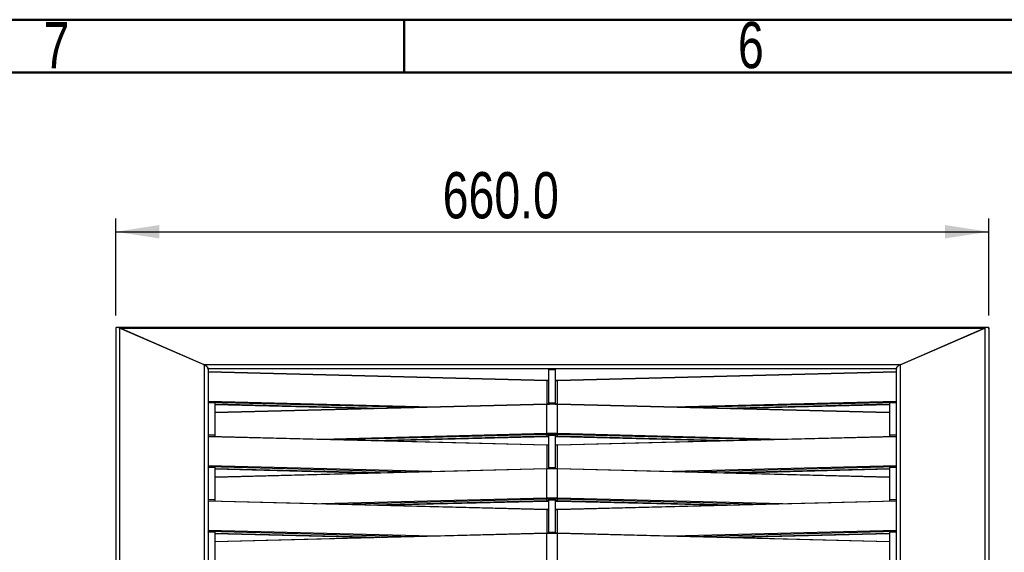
# Model space of a CAD drawing. Header units: millimetres. Extents: x 15 to 4185, y 60 to 2955.
# Tile 5 of 13: x 759 to 1504, y 2507 to 2910. Entities that reach past the tile are written whole.
import ezdxf

# ---------------------------------------------------------------- set-up
doc = ezdxf.new("R2010")
doc.units = ezdxf.units.MM
doc.header["$LTSCALE"] = 10
doc.layers.add('FORMAT', color=7, linetype='Continuous')
doc.styles.add('SLDTEXTSTYLE1', font='TXT', dxfattribs={"width": 0.75})
doc.dimstyles.new('SLDDIMSTYLE4', dxfattribs={"dimtxt": 35, "dimasz": 33.02, "dimexe": 0, "dimexo": 0.0625, "dimgap": 8.75, "dimtad": 1, "dimdec": 1, "dimrnd": 1e-09, "dimzin": 4, "dimdsep": 46, "dimtxsty": 'SLDTEXTSTYLE1', "dimsah": 1, "dimcen": 0.09, "dimadec": 0, "dimazin": 1, "dimtfac": 1, "dimtdec": 1, "dimtofl": 0, "dimtmove": 0, "dimatfit": 3, "dimfxl": 0, "dimfrac": 2, "dimtolj": 1, "dimtzin": 12, "dimarcsym": 0})

# ---------------------------------------------------------------- blocks, each defined once
blk = doc.blocks.new('_D_7')
at = {"layer": 'FORMAT'}
for p, q in [((831.95, 2685.98), (831.95, 2759.48)), ((1491.95, 2685.98), (1491.95, 2759.48)), ((831.95, 2749.48), (1491.95, 2749.48))]:
    blk.add_line(p, q, dxfattribs=at)
for points in [[(831.95, 2749.48), (864.97, 2744.4), (864.97, 2754.56)], [(1491.95, 2749.48), (1458.93, 2754.56), (1458.93, 2744.4)]]:
    blk.add_solid(points, dxfattribs=at)
at = {"layer": 'FORMAT', "insert": (1079.16, 2794.6), "char_height": 35, "attachment_point": 1, "style": 'SLDTEXTSTYLE1'}
blk.add_mtext('660.0', dxfattribs=at)

msp = doc.modelspace()

# ---------------------------------------------------------------- linework, layer by layer
at = {"color": 7, "linetype": 'Continuous', "lineweight": 50}
for p, q in [((60, 2910), (4140, 2910)), ((1050, 2870), (1050, 2910)), ((100, 2870), (4100, 2870))]:
    msp.add_line(p, q, dxfattribs=at)
at = {"color": 7, "linetype": 'Continuous', "lineweight": 25}
for p, q in [((831.951044, 2676.622606), (831.951044, 2675.977013)), ((831.951044, 2675.977013), (831.951044, 2077.662502)), ((1491.123931, 2677.095242), (832.778157, 2677.095242)), ((898.951044, 2648.675683), (834.951044, 2676.604622)), ((834.951044, 2676.604622), (834.951044, 2079.327061)), ((898.451044, 2648.893878), (835.451044, 2676.386428)), ((835.451044, 2676.386428), (1488.451044, 2676.386428)), ((1424.951044, 2648.675683), (1488.951044, 2676.604622)), ((1425.451044, 2648.893878), (1488.451044, 2676.386428)), ((1488.951044, 2676.604622), (1488.951044, 2079.327061)), ((1491.951044, 2676.622606), (1491.951044, 2675.977013)), ((1491.951044, 2675.977013), (1491.951044, 2077.662502)), ((898.451044, 2648.893878), (1425.451044, 2648.893878)), ((898.951044, 2648.675683), (898.951044, 2106.897897)), ((901.951044, 2646.075329), (1421.951044, 2646.075329)), ((901.951044, 2645.429736), (901.951044, 2646.075329)), ((901.951044, 2645.429736), (901.951044, 2107.388517)), ((902.029503, 2643.254789), (901.951044, 2642.611187)), ((902.019187, 2643.170162), (901.951044, 2643.170162)), ((1158.129873, 2636.876557), (902.055855, 2643.371978)), ((902.068733, 2621.047973), (902.068733, 2643.19475)), ((1158.142751, 2636.699328), (902.068733, 2643.19475)), ((1159.451044, 2645.10694), (1164.451044, 2645.10694)), ((1159.451044, 2619.905436), (1159.451044, 2645.10694)), ((1164.451044, 2619.905436), (1164.451044, 2645.10694)), ((1421.951044, 2643.374637), (1165.877026, 2636.879216)), ((1421.951044, 2643.197735), (1165.877026, 2636.702314)), ((1421.951044, 2645.429736), (1421.951044, 2646.075329)), ((1421.951044, 2645.429736), (1421.951044, 2107.388517)), ((1424.951044, 2648.675683), (1424.951044, 2106.897897)), ((1159.451044, 2636.877334), (1158.128799, 2636.876885)), ((1158.129883, 2636.876551), (1158.129184, 2636.876844)), ((1158.142751, 2618.974052), (1158.142751, 2636.699328)), ((1165.877026, 2636.879517), (1164.451044, 2636.879032)), ((1165.877026, 2636.879204), (1165.877026, 2636.879517)), ((1165.877026, 2636.702314), (1165.877026, 2636.879204)), ((1165.877026, 2618.976611), (1165.877026, 2636.702314)), ((901.975999, 2619.905436), (902.029503, 2620.344331)), ((1056.99357, 2616.413605), (902.029503, 2620.344331)), ((1070.883301, 2616.765923), (902.068733, 2621.047973)), ((1421.951044, 2621.050959), (1253.018787, 2616.765923)), ((1421.951044, 2620.346321), (1266.908518, 2616.413605)), ((906.951044, 2619.905436), (901.951044, 2619.905436)), ((906.951044, 2619.905436), (906.951044, 2595.467614)), ((1157.920252, 2618.973651), (906.951044, 2612.607715)), ((1031.541871, 2615.768012), (906.951044, 2618.928309)), ((906.951044, 2618.810451), (1029.218674, 2615.709083)), ((1157.907374, 2618.796422), (906.951044, 2612.430813)), ((1157.907374, 2596.649646), (1157.907374, 2618.796422)), ((1157.920233, 2618.973639), (1157.921311, 2618.973979)), ((1165.877026, 2618.97661), (1157.921325, 2618.973979)), ((1159.451044, 2619.905436), (1164.451044, 2619.905436)), ((1159.451044, 2618.974485), (1159.451044, 2619.905436)), ((1164.451044, 2618.976139), (1164.451044, 2619.905436)), ((1165.877026, 2618.976304), (1165.877026, 2618.976611)), ((1416.951044, 2612.607715), (1165.877026, 2618.97631)), ((1165.877026, 2618.799407), (1165.877026, 2618.976304)), ((1165.877026, 2596.652631), (1165.877026, 2618.799407)), ((1416.951044, 2612.430813), (1165.877026, 2618.799407)), ((1416.951044, 2618.928309), (1292.360218, 2615.768012)), ((1294.683414, 2615.709083), (1416.951044, 2618.810451)), ((1421.951044, 2619.905436), (1416.951044, 2619.905436)), ((1416.951044, 2619.905436), (1416.951044, 2595.467614)), ((906.951044, 2595.467614), (901.951044, 2595.467614)), ((902.029503, 2594.379145), (901.951044, 2593.735543)), ((1158.129873, 2588.000913), (902.055855, 2594.496334)), ((902.068733, 2572.172329), (902.068733, 2594.319106)), ((1158.142751, 2587.823684), (902.068733, 2594.319106)), ((906.951044, 2595.467614), (906.951044, 2594.372166)), ((1157.907374, 2596.649646), (987.535783, 2592.328101)), ((1157.946604, 2595.946004), (1001.425514, 2591.975783)), ((1158.103522, 2594.658799), (1026.877214, 2591.33019)), ((1029.20041, 2591.271261), (1158.1271, 2594.541539)), ((1158.103522, 2594.658799), (1157.946604, 2595.946004)), ((1158.128799, 2594.541281), (1159.451044, 2594.540832)), ((1159.451044, 2595.467614), (1164.451044, 2595.467614)), ((1159.451044, 2571.029792), (1159.451044, 2595.467614)), ((1164.451044, 2571.029792), (1164.451044, 2595.467614)), ((1164.451044, 2594.539134), (1165.877026, 2594.53865)), ((1165.877026, 2595.947994), (1165.877026, 2596.652631)), ((1336.366305, 2592.328101), (1165.877026, 2596.652631)), ((1165.877026, 2594.656808), (1165.877026, 2595.947994)), ((1322.476574, 2591.975783), (1165.877026, 2595.947994)), ((1297.024875, 2591.33019), (1165.877026, 2594.656808)), ((1165.877026, 2594.53865), (1165.877026, 2594.656808)), ((1165.877026, 2594.538951), (1294.701679, 2591.271261)), ((1421.951044, 2594.498993), (1165.877026, 2588.003572)), ((1421.951044, 2594.322091), (1165.877026, 2587.82667)), ((1421.951044, 2595.467614), (1416.951044, 2595.467614)), ((1416.951044, 2595.467614), (1416.951044, 2594.372166)), ((1159.451044, 2588.00169), (1158.128799, 2588.001241)), ((1158.129883, 2588.000907), (1158.129184, 2588.0012)), ((1158.142751, 2570.098408), (1158.142751, 2587.823684)), ((1165.877026, 2588.003873), (1164.451044, 2588.003388)), ((1165.877026, 2588.00356), (1165.877026, 2588.003873)), ((1165.877026, 2587.82667), (1165.877026, 2588.00356)), ((1165.877026, 2570.100967), (1165.877026, 2587.82667)), ((906.951044, 2571.029792), (901.951044, 2571.029792)), ((901.975999, 2571.029792), (902.029503, 2571.468687)), ((1056.99357, 2567.537961), (902.029503, 2571.468687)), ((1070.883301, 2567.890279), (902.068733, 2572.172329)), ((906.951044, 2571.029792), (906.951044, 2546.59197)), ((1157.920252, 2570.098007), (906.951044, 2563.732071)), ((1031.541871, 2566.892368), (906.951044, 2570.052665)), ((906.951044, 2569.934807), (1029.218674, 2566.833439)), ((1157.907374, 2569.920778), (906.951044, 2563.555169)), ((1157.907374, 2547.774002), (1157.907374, 2569.920778)), ((1157.920233, 2570.097995), (1157.921311, 2570.098335)), ((1165.877026, 2570.100966), (1157.921325, 2570.098335)), ((1159.451044, 2571.029792), (1164.451044, 2571.029792)), ((1159.451044, 2570.098841), (1159.451044, 2571.029792)), ((1164.451044, 2570.100495), (1164.451044, 2571.029792)), ((1165.877026, 2570.10066), (1165.877026, 2570.100967)), ((1416.951044, 2563.732071), (1165.877026, 2570.100665)), ((1165.877026, 2569.923763), (1165.877026, 2570.10066)), ((1165.877026, 2547.776987), (1165.877026, 2569.923763)), ((1416.951044, 2563.555169), (1165.877026, 2569.923763)), ((1421.951044, 2572.175315), (1253.018787, 2567.890279)), ((1421.951044, 2571.470677), (1266.908518, 2567.537961)), ((1416.951044, 2570.052665), (1292.360218, 2566.892368)), ((1294.683414, 2566.833439), (1416.951044, 2569.934807)), ((1421.951044, 2571.029792), (1416.951044, 2571.029792)), ((1416.951044, 2571.029792), (1416.951044, 2546.59197)), ((906.951044, 2546.59197), (901.951044, 2546.59197)), ((906.951044, 2546.59197), (906.951044, 2545.496522)), ((1157.907374, 2547.774002), (987.535783, 2543.452457)), ((1157.946604, 2547.07036), (1001.425514, 2543.100139)), ((1158.103522, 2545.783155), (1157.946604, 2547.07036)), ((1159.451044, 2546.59197), (1164.451044, 2546.59197)), ((1159.451044, 2522.154148), (1159.451044, 2546.59197)), ((1164.451044, 2522.154148), (1164.451044, 2546.59197)), ((1165.877026, 2547.07235), (1165.877026, 2547.776987)), ((1336.366305, 2543.452457), (1165.877026, 2547.776987)), ((1165.877026, 2545.781164), (1165.877026, 2547.07235)), ((1322.476574, 2543.100139), (1165.877026, 2547.07235)), ((1421.951044, 2546.59197), (1416.951044, 2546.59197)), ((1416.951044, 2546.59197), (1416.951044, 2545.496522)), ((902.029503, 2545.503501), (901.951044, 2544.859899)), ((1158.129873, 2539.125269), (902.055855, 2545.62069)), ((902.068733, 2523.296685), (902.068733, 2545.443462)), ((1158.142751, 2538.94804), (902.068733, 2545.443462)), ((1158.103522, 2545.783155), (1026.877214, 2542.454546)), ((1029.20041, 2542.395617), (1158.1271, 2545.665895)), ((1158.128799, 2545.665637), (1159.451044, 2545.665188)), ((1159.451044, 2539.126046), (1158.128799, 2539.125597)), ((1158.129883, 2539.125263), (1158.129184, 2539.125556)), ((1158.142751, 2521.222764), (1158.142751, 2538.94804)), ((1164.451044, 2545.66349), (1165.877026, 2545.663006)), ((1165.877026, 2539.128229), (1164.451044, 2539.127744)), ((1297.024875, 2542.454546), (1165.877026, 2545.781164)), ((1165.877026, 2545.663006), (1165.877026, 2545.781164)), ((1165.877026, 2545.663307), (1294.701679, 2542.395617)), ((1421.951044, 2545.623349), (1165.877026, 2539.127928)), ((1421.951044, 2545.446447), (1165.877026, 2538.951025)), ((1165.877026, 2539.127916), (1165.877026, 2539.128229)), ((1165.877026, 2538.951025), (1165.877026, 2539.127916)), ((1165.877026, 2521.225323), (1165.877026, 2538.951025)), ((906.951044, 2522.154148), (901.951044, 2522.154148)), ((901.975999, 2522.154148), (902.029503, 2522.593043)), ((1056.99357, 2518.662317), (902.029503, 2522.593043)), ((1070.883301, 2519.014635), (902.068733, 2523.296685)), ((906.951044, 2522.154148), (906.951044, 2497.716326)), ((1157.920252, 2521.222363), (906.951044, 2514.856427)), ((1031.541871, 2518.016724), (906.951044, 2521.177021)), ((906.951044, 2521.059163), (1029.218674, 2517.957795)), ((1157.907374, 2521.045134), (906.951044, 2514.679525)), ((1157.907374, 2498.898358), (1157.907374, 2521.045134)), ((1157.920233, 2521.222351), (1157.921311, 2521.222691)), ((1165.877026, 2521.225322), (1157.921325, 2521.222691)), ((1159.451044, 2522.154148), (1164.451044, 2522.154148)), ((1159.451044, 2521.223197), (1159.451044, 2522.154148)), ((1164.451044, 2521.224851), (1164.451044, 2522.154148)), ((1165.877026, 2521.225016), (1165.877026, 2521.225323)), ((1416.951044, 2514.856427), (1165.877026, 2521.225021)), ((1165.877026, 2521.048119), (1165.877026, 2521.225016)), ((1165.877026, 2498.901343), (1165.877026, 2521.048119)), ((1416.951044, 2514.679525), (1165.877026, 2521.048119)), ((1421.951044, 2523.299671), (1253.018787, 2519.014635)), ((1421.951044, 2522.595033), (1266.908518, 2518.662317)), ((1416.951044, 2521.177021), (1292.360218, 2518.016724)), ((1294.683414, 2517.957795), (1416.951044, 2521.059163)), ((1421.951044, 2522.154148), (1416.951044, 2522.154148)), ((1416.951044, 2522.154148), (1416.951044, 2497.716326))]:
    msp.add_line(p, q, dxfattribs=at)
at = {"color": 7, "linetype": 'Continuous', "lineweight": 25, "flags": 128}
for points in [[(902.068733, 2643.19475), (902.067979, 2643.26306), (902.065747, 2643.316378), (902.062122, 2643.352656), (902.057243, 2643.370498), (902.051298, 2643.369221), (902.044516, 2643.348871), (902.037157, 2643.310233), (902.029503, 2643.254789)], [(1159.451044, 2636.672268), (1159.109229, 2636.678254), (1158.142751, 2636.699328)], [(1165.877026, 2636.702314), (1164.910588, 2636.680493), (1164.451044, 2636.672268)], [(902.068733, 2594.319106), (902.067979, 2594.387416), (902.065747, 2594.440734), (902.062122, 2594.477012), (902.057243, 2594.494854), (902.051298, 2594.493577), (902.044516, 2594.473227), (902.037157, 2594.434589), (902.029503, 2594.379145)], [(1159.451044, 2594.686702), (1159.074895, 2594.680106), (1158.103522, 2594.658799)], [(1165.877026, 2594.656808), (1164.905679, 2594.678614), (1164.451044, 2594.686702)], [(1159.451044, 2587.796624), (1159.109229, 2587.80261), (1158.142751, 2587.823684)], [(1165.877026, 2587.82667), (1164.910588, 2587.804849), (1164.451044, 2587.796624)], [(1159.451044, 2545.811058), (1159.074895, 2545.804462), (1158.103522, 2545.783155)], [(1165.877026, 2545.781164), (1164.905679, 2545.80297), (1164.451044, 2545.811058)], [(902.068733, 2545.443462), (902.067979, 2545.511772), (902.065747, 2545.56509), (902.062122, 2545.601368), (902.057243, 2545.61921), (902.051298, 2545.617933), (902.044516, 2545.597583), (902.037157, 2545.558945), (902.029503, 2545.503501)], [(1159.451044, 2538.92098), (1159.109229, 2538.926966), (1158.142751, 2538.94804)], [(1165.877026, 2538.951025), (1164.910588, 2538.929205), (1164.451044, 2538.92098)]]:
    msp.add_lwpolyline(points, dxfattribs=at)
at = {"color": 7, "linetype": 'Continuous', "lineweight": 25}
for centre, radius, start, end in [((1157.699009, 2636.756185), 0.44737, 352.698425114, 15.607840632), ((895.228412, 2621.076421), 6.84038, 353.856166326, 359.761718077), ((1158.351576, 2618.853264), 0.447824, 164.407216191, 187.292231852), ((1161.951055, 2461.671616), 157.17683, 88.56871436, 91.474208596), ((1161.951055, 2439.52484), 157.17683, 88.56871436, 91.474208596), ((1164.747695, 2596.678094), 6.84038, 180.238281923, 186.143833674), ((1161.951052, 2439.594117), 156.403159, 88.561631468, 91.467125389), ((1158.343643, 2594.649711), 0.240293, 177.832596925, 206.812254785), ((1157.699009, 2587.880541), 0.44737, 352.698425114, 15.607840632), ((895.228412, 2572.200777), 6.84038, 353.856166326, 359.761718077), ((1158.351576, 2569.97762), 0.447824, 164.407216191, 187.292231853), ((1161.951055, 2412.795972), 157.17683, 88.56871436, 91.474208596), ((1161.951055, 2390.649196), 157.17683, 88.56871436, 91.474208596), ((1164.747695, 2547.80245), 6.84038, 180.238281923, 186.143833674), ((1161.951052, 2390.718472), 156.403159, 88.561631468, 91.467125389), ((1158.343643, 2545.774067), 0.240293, 177.832596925, 206.812254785), ((1157.699009, 2539.004897), 0.44737, 352.698425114, 15.607840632), ((895.228412, 2523.325133), 6.84038, 353.856166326, 359.761718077), ((1158.351576, 2521.101976), 0.447824, 164.407216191, 187.292231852), ((1161.951055, 2363.920328), 157.17683, 88.56871436, 91.474208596)]:
    msp.add_arc(centre, radius, start, end, dxfattribs=at)
for centre, major_axis, ratio, start_param, end_param in [((834.951044, 2674.667844), (2.852631, -1.844425), 0.5035210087, 1.8855359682, 3.456332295), ((835.451044, 2675.095242), (3.461638, -1.701269), 0.3037623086, 1.7189899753, 3.2897863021), ((1488.451044, 2675.095242), (3.461638, 1.701269), 0.3037623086, 6.1349916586, 7.7057879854), ((1488.951044, 2674.667844), (2.852631, 1.844425), 0.5035210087, 5.9684456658, 7.5392419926), ((898.451044, 2647.602692), (3.461638, -1.701269), 0.3037623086, 0.1481936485, 1.7189899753), ((898.951044, 2646.738905), (2.852631, -1.844425), 0.5035210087, 0.3147396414, 1.8855359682), ((1425.451044, 2647.602692), (3.461638, 1.701269), 0.3037623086, 1.4226026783, 2.9933990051), ((1424.951044, 2646.738905), (2.852631, 1.844425), 0.5035210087, 1.2560566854, 2.8268530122)]:
    msp.add_ellipse(centre, major_axis=major_axis, ratio=ratio, start_param=start_param, end_param=end_param, dxfattribs=at)

# ---------------------------------------------------------------- texts
at = {"color": 7, "linetype": 'Continuous', "lineweight": 0, "char_height": 35, "attachment_point": 2, "style": 'SLDTEXTSTYLE1'}
for s, insert in [('7', (787.147569, 2908.260426)), ('6', (1312.147569, 2908.260426))]:
    msp.add_mtext(s, dxfattribs=dict(at, insert=insert))

# ---------------------------------------------------------------- dimensions: what is measured, and where the dimension line sits
at = {"layer": 'FORMAT'}
dim = msp.add_linear_dim(base=(1491.951044, 2749.484396), p1=(831.951044, 2675.977013), p2=(1491.951044, 2675.977013), dimstyle='SLDDIMSTYLE4', dxfattribs=at)
dim.commit()
dim.dimension.update_dxf_attribs({"geometry": '_D_7', "text_midpoint": (1137.342748, 2749.484396), "dimtype": 160})

doc.saveas('drawing.dxf')
